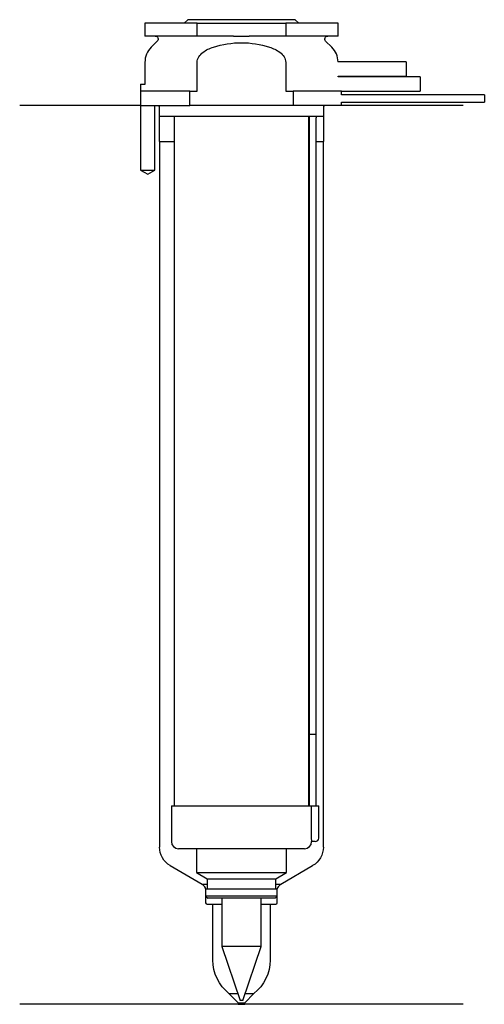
# Model space of a CAD drawing. Header units: inches. Extents: x 27 to 91, y 147 to 284.
import ezdxf

# ---------------------------------------------------------------- set-up
doc = ezdxf.new("R2010")
doc.units = ezdxf.units.IN
for name, color, linetype in [('201', 7, 'Continuous'), ('30', 7, 'Continuous'), ('32', 7, 'Continuous')]:
    doc.layers.add(name, color=color, linetype=linetype)

msp = doc.modelspace()

# ---------------------------------------------------------------- linework, layer by layer
at = {"layer": '201', "color": 113}
for p, q in [((43.43, 272.31), (26.53, 272.31)), ((43.43, 272.31), (43.43, 263.31)), ((45.43, 263.31), (45.43, 272.31)), ((45.93, 272.31), (46.03, 272.21)), ((69.03, 272.21), (69.13, 272.31)), ((88.53, 272.31), (71.53, 272.31)), ((46.03, 272.21), (46.03, 267.31)), ((69.03, 267.31), (69.03, 272.21)), ((46.03, 267.31), (46.08, 267.31)), ((46.08, 267.31), (46.08, 168.75)), ((46.08, 267.31), (48.13, 267.31)), ((66.93, 267.31), (66.98, 267.31)), ((67.98, 267.31), (68.98, 267.31)), ((68.98, 267.31), (69.03, 267.31)), ((68.98, 168.75), (68.98, 267.31)), ((43.43, 263.31), (44.43, 262.74)), ((44.43, 262.74), (45.43, 263.31)), ((47.58, 166.15), (52.02, 163.58)), ((63.03, 163.58), (67.48, 166.15)), ((52.02, 163.58), (52.72, 163.58)), ((52.4, 163.2), (52.02, 163.58)), ((52.52, 162.92), (52.52, 160.98)), ((62.33, 163.58), (63.03, 163.58)), ((62.53, 160.98), (62.53, 162.92)), ((63.03, 163.58), (62.65, 163.2)), ((52.72, 160.78), (53.53, 160.78)), ((53.53, 152.97), (53.53, 160.78)), ((53.53, 160.78), (54.78, 160.78)), ((60.28, 160.78), (61.53, 160.78)), ((61.53, 160.78), (61.53, 152.97)), ((61.53, 160.78), (62.33, 160.78)), ((57.08, 146.98), (55.78, 148.28)), ((55.78, 148.28), (57, 148.28)), ((59.28, 148.28), (57.98, 146.98)), ((58.05, 148.28), (59.28, 148.28)), ((57.08, 146.78), (26.53, 146.78)), ((57.08, 146.98), (57.08, 146.78)), ((57.08, 146.98), (57.98, 146.98)), ((57.08, 146.78), (57.98, 146.78)), ((57.98, 146.78), (57.98, 146.98)), ((88.53, 146.78), (57.98, 146.78))]:
    msp.add_line(p, q, dxfattribs=at)
at = {"layer": '201', "color": 113, "extrusion": (0, 0, -1)}
for centre, radius, start, end in [((-49.08, 168.75), 3, -60, 0), ((-65.98, 168.75), 3, 180, 240), ((-59.53, 152.97), 6, -51.3178, 0), ((-55.53, 152.97), 6, 180, 231.3178)]:
    msp.add_arc(centre, radius, start, end, dxfattribs=at)
at = {"layer": '201', "color": 113}
for centre, radius, start, end in [((52.12, 162.92), 0.4, 0, 45), ((62.93, 162.92), 0.4, 135, 180), ((52.72, 160.98), 0.2, 180, 270), ((62.33, 160.98), 0.2, -90, 0)]:
    msp.add_arc(centre, radius, start, end, dxfattribs=at)
at = {"layer": '30', "color": 113}
for p, q in [((44.03, 283.81), (44.03, 282.01)), ((51.34, 283.81), (44.03, 283.81)), ((50.03, 284.31), (49.53, 283.81)), ((65.03, 284.31), (50.03, 284.31)), ((51.34, 283.81), (63.71, 283.81)), ((51.34, 282.01), (51.34, 283.81)), ((71.03, 283.81), (63.71, 283.81)), ((63.71, 283.81), (63.71, 282.01)), ((65.53, 283.81), (65.03, 284.31)), ((71.03, 282.01), (71.03, 283.81)), ((51.34, 282.01), (44.03, 282.01)), ((56.43, 282.01), (51.34, 282.01)), ((63.71, 282.01), (58.62, 282.01)), ((71.03, 282.01), (63.71, 282.01)), ((45.76, 281.33), (44.9, 280.48)), ((70.15, 280.48), (69.29, 281.33)), ((44.03, 278.35), (44.03, 275.31)), ((51.34, 274.31), (51.34, 278.35)), ((63.71, 278.35), (63.71, 274.31)), ((43.43, 275.31), (43.43, 263.31)), ((43.43, 275.31), (44.06, 275.31)), ((71.03, 276.31), (71.03, 276.41)), ((50.31, 274.31), (43.53, 274.31)), ((50.31, 272.31), (50.31, 274.31)), ((50.31, 274.31), (51.34, 274.31)), ((63.71, 274.31), (64.74, 274.31)), ((71.53, 274.31), (64.74, 274.31)), ((64.74, 274.31), (64.74, 272.31)), ((71.53, 273.81), (71.53, 274.31)), ((91.48, 273.81), (71.53, 273.81)), ((91.48, 273.81), (91.48, 272.81)), ((43.53, 272.31), (50.31, 272.31)), ((45.43, 263.31), (45.43, 272.31)), ((46.03, 272.31), (46.03, 270.81)), ((64.74, 272.31), (50.31, 272.31)), ((71.53, 272.31), (64.74, 272.31)), ((69.03, 270.81), (69.03, 272.31)), ((71.53, 272.31), (71.53, 272.81)), ((71.53, 272.81), (91.48, 272.81)), ((69.03, 270.81), (46.03, 270.81)), ((48.13, 270.81), (48.13, 174.51)), ((66.93, 174.51), (66.93, 270.81)), ((66.98, 270.31), (66.98, 184.51)), ((67.98, 184.51), (67.98, 270.31)), ((43.43, 263.31), (45.43, 263.31)), ((66.98, 184.51), (66.98, 174.51)), ((66.98, 184.51), (67.98, 184.51)), ((66.98, 184.51), (67.98, 184.51)), ((67.98, 174.51), (67.98, 184.51)), ((47.73, 174.51), (67.29, 174.51)), ((47.73, 174.51), (47.73, 169.51)), ((67.29, 174.51), (67.29, 170.01)), ((67.29, 174.51), (68.33, 174.51)), ((68.33, 170.01), (68.33, 174.51)), ((67.83, 169.51), (67.32, 169.51)), ((66.33, 168.51), (48.73, 168.51)), ((51.23, 168.51), (51.23, 165.18)), ((63.83, 165.18), (63.83, 168.51)), ((51.23, 165.18), (63.83, 165.18)), ((51.23, 165.18), (52.72, 164.31)), ((62.33, 164.31), (63.83, 165.18)), ((52.72, 164.31), (62.33, 164.31)), ((52.72, 164.31), (52.72, 162.91)), ((62.33, 162.91), (62.33, 164.31)), ((52.52, 162.91), (62.53, 162.91)), ((52.52, 162.91), (52.52, 161.91)), ((62.53, 161.91), (62.53, 162.91)), ((62.53, 161.91), (52.52, 161.91)), ((52.52, 161.91), (52.82, 161.61)), ((62.23, 161.61), (52.82, 161.61)), ((54.78, 161.61), (54.78, 154.84)), ((60.28, 154.84), (60.28, 161.61)), ((62.23, 161.61), (62.53, 161.91)), ((60.28, 154.84), (54.78, 154.84)), ((54.78, 154.84), (57.33, 147.31)), ((57.73, 147.31), (60.28, 154.84)), ((57.73, 147.31), (57.33, 147.31))]:
    msp.add_line(p, q, dxfattribs=at)
at = {"layer": '30', "color": 113, "extrusion": (0, 0, -1)}
for centre, radius, start, end in [((-45.48, 281.61), 0.4, 90, 225), ((-69.58, 281.61), 0.4, -45, 90), ((-70.48, 270.31), 2.5, 0, 11.5383)]:
    msp.add_arc(centre, radius, start, end, dxfattribs=at)
at = {"layer": '30', "color": 113}
for centre, radius, start, end in [((47.03, 278.35), 3, 135, 180), ((68.03, 278.35), 3, 1.1144, 45), ((70.48, 270.31), 3.5, 171.7861, 180), ((48.73, 169.51), 1, 180, 270), ((66.33, 169.51), 1, -90, 0), ((67.83, 170.01), 0.5, -90, 0)]:
    msp.add_arc(centre, radius, start, end, dxfattribs=at)
for points, knots in [([(56.43, 282.01), (56.79, 282.01), (57.16, 282.01), (57.57, 282.01), (57.61, 282.01), (57.7, 282.01), (57.84, 282.01), (57.98, 282.01), (58.25, 282.01), (58.44, 282.01), (58.62, 282.01)], [0, 0, 0, 0, 0.5, 0.5, 0.5625, 0.5625, 0.625, 0.75, 0.75, 1, 1, 1, 1]), ([(53.61, 280.48), (54.88, 280.87), (56.2, 281.1), (58.86, 281.1), (60.17, 280.87), (61.44, 280.48)], [0, 0, 0, 0, 0.5, 0.5, 1, 1, 1, 1]), ([(51.34, 278.35), (51.34, 278.91), (51.7, 279.41), (52.57, 280.09), (53.09, 280.31), (53.61, 280.48)], [0, 0, 0, 0, 0.5, 0.5, 1, 1, 1, 1]), ([(61.44, 280.48), (61.96, 280.31), (62.48, 280.09), (63.35, 279.41), (63.71, 278.91), (63.71, 278.35)], [0, 0, 0, 0, 0.5, 0.5, 1, 1, 1, 1]), ([(67.29, 170.01), (67.29, 169.96), (67.29, 169.9), (67.29, 169.8), (67.3, 169.75), (67.3, 169.66), (67.3, 169.62), (67.31, 169.56), (67.31, 169.54), (67.32, 169.53), (67.32, 169.52), (67.32, 169.51)], [0, 0, 0, 0, 0.208628, 0.208628, 0.417496, 0.417496, 0.626503, 0.626503, 0.836751, 0.836751, 1, 1, 1, 1])]:
    msp.add_open_spline(points, degree=3, knots=knots, dxfattribs=at)
at = {"layer": '32', "color": 113}
for p, q in [((80.53, 278.41), (71.02, 278.41)), ((80.53, 278.41), (80.53, 276.41)), ((71.03, 276.41), (80.53, 276.41)), ((82.53, 276.31), (71.03, 276.31)), ((82.53, 276.31), (82.53, 274.31)), ((71.53, 274.31), (82.53, 274.31))]:
    msp.add_line(p, q, dxfattribs=at)

doc.saveas('drawing.dxf')
